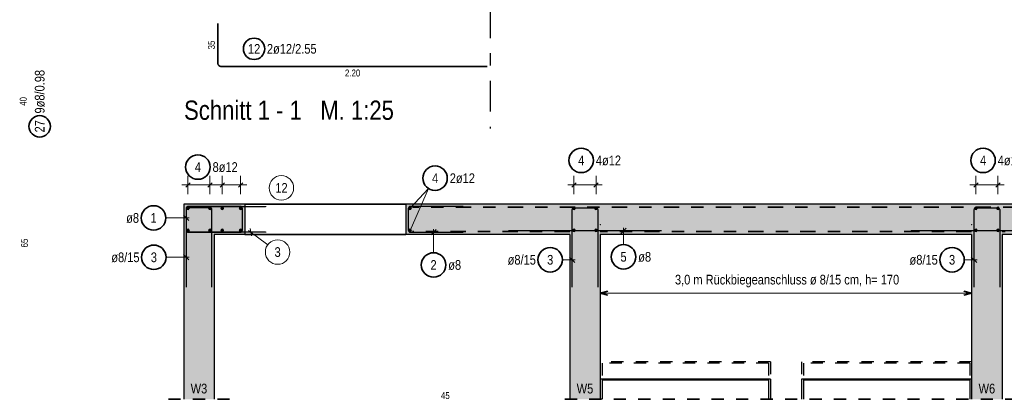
# Model space of a CAD drawing. Header units: millimetres. Extents: x -7.4 to 35.1, y -18.1 to 22.4.
# Tile 25 of 37: x 7.1 to 15.2, y 11.8 to 14.9. Entities that reach past the tile are written whole.
import ezdxf

# ---------------------------------------------------------------- set-up
doc = ezdxf.new("R2010")
doc.units = ezdxf.units.MM
for name, pattern in [('DASHDOT', [1, 0.5, -0.25, 0, -0.25]), ('DASHDOTX2', [2, 1, -0.5, 0, -0.5]), ('HIDDEN', [0.375, 0.25, -0.125])]:
    doc.linetypes.add(name, pattern=pattern)
doc.layers.add('Grundebene', color=7, linetype='Continuous', lineweight=20)
doc.styles.add('Arial Narrow', font='ARIALN.TTF')

msp = doc.modelspace()

# ---------------------------------------------------------------- hatches: boundary and pattern name
at = {"layer": 'Grundebene', "lineweight": 13, "true_color": 0xd7ffd7}
for points in [[(8.948975, 13.409883), (8.948975, 13.159883), (8.448975, 13.159883), (8.448975, 13.409883)], [(24.878976, 13.159883), (10.263975, 13.159883), (10.263975, 13.409883), (24.878976, 13.409883)], [(8.698975, 11.814496), (8.448975, 11.814496), (8.448975, 13.159883), (8.698975, 13.159883)], [(11.854383, 11.814496), (11.604383, 11.814496), (11.604383, 13.159883), (11.854383, 13.159883)], [(15.139383, 11.814496), (14.889383, 11.814496), (14.889383, 13.159883), (15.139383, 13.159883)]]:
    msp.add_hatch(color=254, dxfattribs=at).paths.add_polyline_path(points)

# ---------------------------------------------------------------- linework, layer by layer
at = {"color": 2, "linetype": 'Continuous', "lineweight": 35}
for p, q in [((8.728975, 14.883705), (8.728975, 14.557705)), ((8.752975, 14.533705), (10.928975, 14.533705)), ((11.916883, 12.697792), (11.854383, 12.681045)), ((11.854383, 12.681045), (11.916883, 12.664299)), ((14.889383, 12.681045), (14.826883, 12.697792)), ((14.826883, 12.664299), (14.889383, 12.681045))]:
    msp.add_line(p, q, dxfattribs=at)
at = {"color": 5, "linetype": 'Continuous', "lineweight": 18}
for p, q in [((8.483975, 13.491393), (8.483975, 13.641393)), ((8.483975, 13.491393), (8.483975, 13.641393)), ((8.663975, 13.491393), (8.663975, 13.641393)), ((8.663975, 13.491393), (8.663975, 13.641393)), ((8.763975, 13.491393), (8.763975, 13.641393)), ((8.763975, 13.491393), (8.763975, 13.641393)), ((8.913975, 13.491393), (8.913975, 13.641393)), ((8.913975, 13.491393), (8.913975, 13.641393)), ((11.639332, 13.491293), (11.639332, 13.641293)), ((11.639332, 13.491293), (11.639332, 13.641293)), ((11.819332, 13.491293), (11.819332, 13.641293)), ((11.819332, 13.491293), (11.819332, 13.641293)), ((14.924332, 13.491293), (14.924332, 13.641293)), ((14.924332, 13.491293), (14.924332, 13.641293)), ((15.104332, 13.491293), (15.104332, 13.641293)), ((15.104332, 13.491293), (15.104332, 13.641293)), ((8.963975, 13.566393), (8.433975, 13.566393)), ((10.298975, 13.194883), (10.449768, 13.537015)), ((10.298975, 13.374883), (10.449768, 13.537015)), ((11.869332, 13.566293), (11.589332, 13.566293)), ((15.154332, 13.566293), (14.874332, 13.566293)), ((8.302481, 13.29627), (8.493975, 13.29627)), ((10.491279, 13.012191), (10.491279, 13.204883)), ((12.044252, 13.0786), (12.044252, 13.214883)), ((8.304894, 12.97481), (8.493975, 12.97481)), ((11.544705, 12.954474), (11.649383, 12.954474)), ((14.829705, 12.954474), (14.934383, 12.954474))]:
    msp.add_line(p, q, dxfattribs=at)
at = {"color": 3, "linetype": 'Continuous', "lineweight": 25}
for p, q in [((8.466297, 13.548716), (8.501653, 13.584071)), ((8.466297, 13.548716), (8.501653, 13.584071)), ((8.646297, 13.548716), (8.681653, 13.584071)), ((8.646297, 13.548716), (8.681653, 13.584071)), ((8.746297, 13.548716), (8.781653, 13.584071)), ((8.746297, 13.548716), (8.781653, 13.584071)), ((8.896297, 13.548716), (8.931653, 13.584071)), ((8.896297, 13.548716), (8.931653, 13.584071)), ((11.621654, 13.548615), (11.65701, 13.583971)), ((11.621654, 13.548615), (11.65701, 13.583971)), ((11.801654, 13.548615), (11.83701, 13.583971)), ((11.801654, 13.548615), (11.83701, 13.583971)), ((14.906654, 13.548615), (14.94201, 13.583971)), ((14.906654, 13.548615), (14.94201, 13.583971)), ((15.086654, 13.548615), (15.12201, 13.583971)), ((15.086654, 13.548615), (15.12201, 13.583971)), ((8.468975, 13.373883), (8.468975, 13.195883)), ((8.468975, 13.363883), (8.468975, 12.729883)), ((8.912975, 13.389883), (8.484975, 13.389883)), ((8.662975, 13.379883), (8.484975, 13.379883)), ((8.678975, 12.729883), (8.678975, 13.363883)), ((8.928975, 13.195883), (8.928975, 13.373883)), ((8.948975, 13.409883), (10.263975, 13.409883)), ((10.263975, 13.409883), (8.948975, 13.409883)), ((10.283975, 13.373883), (10.283975, 13.195883)), ((10.733975, 13.389883), (10.299975, 13.389883)), ((11.624383, 12.729883), (11.624383, 13.363883)), ((11.640383, 13.379883), (11.818383, 13.379883)), ((11.834383, 13.363883), (11.834383, 12.729883)), ((14.909383, 12.729883), (14.909383, 13.363883)), ((14.925383, 13.379883), (15.103383, 13.379883)), ((15.119383, 13.363883), (15.119383, 12.729883)), ((8.491072, 13.274172), (8.446878, 13.318367)), ((8.928975, 13.195883), (8.928975, 13.289883)), ((10.513376, 13.20198), (10.469182, 13.157786)), ((12.066349, 13.21198), (12.022155, 13.167786)), ((8.484975, 13.179883), (8.912975, 13.179883)), ((8.818975, 13.179883), (8.912975, 13.179883)), ((8.948975, 13.159883), (10.263975, 13.159883)), ((10.263975, 13.159883), (8.948975, 13.159883)), ((10.299975, 13.179883), (10.733975, 13.179883)), ((12.354383, 13.189883), (11.104383, 13.189883)), ((14.889332, 13.159782), (11.854332, 13.159782)), ((15.647071, 13.191898), (14.397071, 13.191898)), ((8.491072, 12.952713), (8.446878, 12.996907)), ((11.64648, 12.932377), (11.602285, 12.976571)), ((14.93148, 12.932377), (14.887285, 12.976571)), ((13.244332, 11.979782), (11.854332, 11.979782)), ((11.869383, 11.979782), (11.869383, 11.969782)), ((13.229383, 11.969782), (11.869383, 11.969782)), ((11.869383, 11.969782), (11.869383, 11.814496)), ((13.229383, 11.979782), (13.229383, 11.969782)), ((13.229383, 11.969782), (13.229383, 11.814496)), ((13.244332, 11.979782), (13.244332, 11.814496)), ((14.889332, 11.979782), (13.499332, 11.979782)), ((13.499332, 11.979782), (13.499332, 11.814496)), ((13.514332, 11.979782), (13.514332, 11.969782)), ((14.874332, 11.969782), (13.514332, 11.969782)), ((13.514332, 11.969782), (13.514332, 11.814496)), ((14.874332, 11.979782), (14.874332, 11.969782)), ((14.874332, 11.969782), (14.874332, 11.814496))]:
    msp.add_line(p, q, dxfattribs=at)
at = {"color": 9, "linetype": 'Continuous', "lineweight": 0}
for p, q in [((8.472797, 13.373883), (8.472797, 13.195883)), ((9.122797, 13.389883), (8.488797, 13.389883)), ((8.993235, 13.210798), (9.00236, 13.148968)), ((8.488797, 13.179883), (9.122797, 13.179883)), ((9.136111, 13.077145), (8.977728, 13.19479)), ((11.104383, 13.189883), (12.354383, 13.189883))]:
    msp.add_line(p, q, dxfattribs=at)
at = {"color": 2, "linetype": 'DASHDOT', "lineweight": 35, "ltscale": 0.25}
for p, q in [((24.82294, 13.384883), (10.320464, 13.384883)), ((11.604383, 13.184883), (10.320464, 13.184883)), ((14.889383, 13.184883), (11.854383, 13.184883)), ((20.689346, 13.184883), (15.139383, 13.184883))]:
    msp.add_line(p, q, dxfattribs=at)
at = {"color": 6, "linetype": 'Continuous', "lineweight": 13}
for p, q in [((11.854383, 12.781045), (11.854383, 12.631045)), ((14.889383, 12.631045), (14.889383, 12.781045)), ((11.854383, 12.681045), (14.889383, 12.681045))]:
    msp.add_line(p, q, dxfattribs=at)
at = {"color": 3, "linetype": 'HIDDEN', "lineweight": 25, "ltscale": 0.25}
for p, q in [((13.244332, 12.119782), (11.854332, 12.119782)), ((13.229383, 12.109782), (11.869383, 12.109782)), ((11.869383, 12.109782), (11.869383, 11.979782)), ((13.229383, 12.109782), (13.229383, 11.979782)), ((13.244332, 12.119782), (13.244332, 11.979782)), ((14.889332, 12.119782), (13.499332, 12.119782)), ((13.499332, 12.119782), (13.499332, 11.979782)), ((14.874332, 12.109782), (13.514332, 12.109782)), ((13.514332, 12.109782), (13.514332, 11.979782)), ((14.874332, 12.109782), (14.874332, 11.979782))]:
    msp.add_line(p, q, dxfattribs=at)
at = {"color": 2, "linetype": 'HIDDEN', "lineweight": 35, "ltscale": 0.25}
for p, q in [((8.823975, 11.814496), (8.323975, 11.814496)), ((15.264383, 11.814496), (11.479383, 11.814496))]:
    msp.add_line(p, q, dxfattribs=at)
at = {"color": 2, "linetype": 'Continuous', "lineweight": 35}
for centre, radius in [((9.024037, 14.678027), 0.0875), ((7.271896, 14.044527), 0.0875), ((11.698138, 13.766293), 0.1), ((14.983138, 13.766293), 0.1), ((8.564979, 13.711817), 0.1), ((10.503803, 13.621159), 0.1), ((8.202481, 13.29627), 0.1), ((8.204894, 12.97481), 0.1), ((11.444705, 12.954474), 0.1), ((12.044252, 12.9786), 0.1), ((14.729705, 12.954474), 0.1), ((10.491279, 12.912191), 0.1)]:
    msp.add_circle(centre, radius, dxfattribs=at)
at = {"color": 9, "linetype": 'Continuous', "lineweight": 0}
for centre, radius in [((9.247781, 13.541904), 0.1), ((11.854383, 13.24061), 0.00111), ((14.889383, 13.24061), 0.00111), ((14.397071, 13.191898), 0.00111), ((15.139332, 13.159782), 0.00111), ((9.216389, 13.017517), 0.1)]:
    msp.add_circle(centre, radius, dxfattribs=at)
at = {"color": 4, "linetype": 'Continuous', "lineweight": 50}
for centre, radius in [((8.483975, 13.374883), 0.006), ((8.483975, 13.374883), 0.006), ((8.483975, 13.374883), 0.0054), ((8.483975, 13.374883), 0.0042), ((8.483975, 13.374883), 0.003), ((8.483975, 13.374883), 0.0018), ((8.483975, 13.374883), 0.0006), ((8.663975, 13.374883), 0.006), ((8.663975, 13.374883), 0.006), ((8.663975, 13.374883), 0.0054), ((8.663975, 13.374883), 0.0042), ((8.663975, 13.374883), 0.003), ((8.663975, 13.374883), 0.0018), ((8.663975, 13.374883), 0.0006), ((8.763975, 13.374883), 0.006), ((8.763975, 13.374883), 0.006), ((8.763975, 13.374883), 0.0054), ((8.763975, 13.374883), 0.0042), ((8.763975, 13.374883), 0.003), ((8.763975, 13.374883), 0.0018), ((8.763975, 13.374883), 0.0006), ((8.913975, 13.374883), 0.006), ((8.913975, 13.374883), 0.006), ((8.913975, 13.374883), 0.0054), ((8.913975, 13.374883), 0.0042), ((8.913975, 13.374883), 0.003), ((8.913975, 13.374883), 0.0018), ((8.913975, 13.374883), 0.0006), ((10.298975, 13.374883), 0.006), ((10.298975, 13.374883), 0.006), ((10.298975, 13.374883), 0.0054), ((10.298975, 13.374883), 0.0042), ((10.298975, 13.374883), 0.003), ((10.298975, 13.374883), 0.0018), ((10.298975, 13.374883), 0.0006), ((11.639332, 13.374782), 0.006), ((11.639332, 13.374782), 0.006), ((11.639332, 13.374782), 0.0054), ((11.639332, 13.374782), 0.0042), ((11.639332, 13.374782), 0.003), ((11.639332, 13.374782), 0.0018), ((11.639332, 13.374782), 0.0006), ((11.819332, 13.374782), 0.006), ((11.819332, 13.374782), 0.006), ((11.819332, 13.374782), 0.0054), ((11.819332, 13.374782), 0.0042), ((11.819332, 13.374782), 0.003), ((11.819332, 13.374782), 0.0018), ((11.819332, 13.374782), 0.0006), ((14.924332, 13.374782), 0.006), ((14.924332, 13.374782), 0.006), ((14.924332, 13.374782), 0.0054), ((14.924332, 13.374782), 0.0042), ((14.924332, 13.374782), 0.003), ((14.924332, 13.374782), 0.0018), ((14.924332, 13.374782), 0.0006), ((15.104332, 13.374782), 0.006), ((15.104332, 13.374782), 0.006), ((15.104332, 13.374782), 0.0054), ((15.104332, 13.374782), 0.0042), ((15.104332, 13.374782), 0.003), ((15.104332, 13.374782), 0.0018), ((15.104332, 13.374782), 0.0006), ((8.483975, 13.194883), 0.006), ((8.483975, 13.194883), 0.006), ((8.483975, 13.194883), 0.0054), ((8.663975, 13.194883), 0.006), ((8.663975, 13.194883), 0.006), ((8.663975, 13.194883), 0.0054), ((8.763975, 13.194883), 0.006), ((8.763975, 13.194883), 0.006), ((8.763975, 13.194883), 0.0054), ((8.913975, 13.194883), 0.006), ((8.913975, 13.194883), 0.006), ((8.913975, 13.194883), 0.0054), ((10.298975, 13.194883), 0.006), ((10.298975, 13.194883), 0.006), ((10.298975, 13.194883), 0.0054), ((11.639332, 13.194782), 0.006), ((11.639332, 13.194782), 0.006), ((11.639332, 13.194782), 0.0054), ((11.819332, 13.194782), 0.006), ((11.819332, 13.194782), 0.006), ((11.819332, 13.194782), 0.0054), ((14.924332, 13.194782), 0.006), ((14.924332, 13.194782), 0.006), ((14.924332, 13.194782), 0.0054), ((15.104332, 13.194782), 0.006), ((15.104332, 13.194782), 0.006), ((15.104332, 13.194782), 0.0054), ((8.483975, 13.194883), 0.0042), ((8.483975, 13.194883), 0.003), ((8.483975, 13.194883), 0.0018), ((8.483975, 13.194883), 0.0006), ((8.663975, 13.194883), 0.0042), ((8.663975, 13.194883), 0.003), ((8.663975, 13.194883), 0.0018), ((8.663975, 13.194883), 0.0006), ((8.763975, 13.194883), 0.0042), ((8.763975, 13.194883), 0.003), ((8.763975, 13.194883), 0.0018), ((8.763975, 13.194883), 0.0006), ((8.913975, 13.194883), 0.0042), ((8.913975, 13.194883), 0.003), ((8.913975, 13.194883), 0.0018), ((8.913975, 13.194883), 0.0006), ((10.298975, 13.194883), 0.0042), ((10.298975, 13.194883), 0.003), ((10.298975, 13.194883), 0.0018), ((10.298975, 13.194883), 0.0006), ((11.639332, 13.194782), 0.0042), ((11.639332, 13.194782), 0.003), ((11.639332, 13.194782), 0.0018), ((11.639332, 13.194782), 0.0006), ((11.819332, 13.194782), 0.0042), ((11.819332, 13.194782), 0.003), ((11.819332, 13.194782), 0.0018), ((11.819332, 13.194782), 0.0006), ((14.924332, 13.194782), 0.0042), ((14.924332, 13.194782), 0.003), ((14.924332, 13.194782), 0.0018), ((14.924332, 13.194782), 0.0006), ((15.104332, 13.194782), 0.0042), ((15.104332, 13.194782), 0.003), ((15.104332, 13.194782), 0.0018), ((15.104332, 13.194782), 0.0006)]:
    msp.add_circle(centre, radius, dxfattribs=at)
at = {"color": 2, "linetype": 'Continuous', "lineweight": 35}
msp.add_arc((8.752975, 14.557705), 0.024, 180, 270, dxfattribs=at)
at = {"color": 3, "linetype": 'Continuous', "lineweight": 25}
for centre, start, end in [((8.484975, 13.373883), 90, 180), ((8.484975, 13.363883), 90, 180), ((8.662975, 13.363883), 0, 90), ((8.912975, 13.373883), 0, 90), ((10.299975, 13.373883), 90, 180), ((11.640383, 13.363883), 90, 180), ((11.818383, 13.363883), 0, 90), ((14.925383, 13.363883), 90, 180), ((15.103383, 13.363883), 0, 90), ((8.484975, 13.195883), 180, 270), ((8.912975, 13.195883), 270, 0), ((8.912975, 13.195883), 270, 0), ((10.299975, 13.195883), 180, 270)]:
    msp.add_arc(centre, 0.016, start, end, dxfattribs=at)
at = {"color": 9, "linetype": 'Continuous', "lineweight": 0}
for centre, start, end in [((8.488797, 13.373883), 90, 180), ((8.488797, 13.195883), 180, 270)]:
    msp.add_arc(centre, 0.016, start, end, dxfattribs=at)
at = {"layer": 'Grundebene', "color": 3, "linetype": 'DASHDOTX2', "lineweight": 25, "ltscale": 0.25}
msp.add_line((10.954371, 19.816263), (10.954371, 14.026578), dxfattribs=at)
at = {"layer": 'Grundebene', "color": 3, "linetype": 'Continuous', "lineweight": 25}
for p, q in [((8.948975, 13.409883), (8.448975, 13.409883)), ((8.448975, 13.409883), (8.448975, 13.159883)), ((8.948975, 13.409883), (8.948975, 13.159883)), ((24.878976, 13.409883), (10.263975, 13.409883)), ((10.263975, 13.409883), (10.263975, 13.159883)), ((8.448975, 13.159883), (8.448975, 11.814496)), ((8.948975, 13.159883), (8.698975, 13.159883)), ((8.698975, 13.159883), (8.698975, 11.814496)), ((11.604383, 13.159883), (10.263975, 13.159883)), ((11.604383, 13.159883), (11.604383, 11.814496)), ((14.889383, 13.159883), (11.854383, 13.159883)), ((11.854383, 13.159883), (11.854383, 11.814496)), ((14.889383, 13.159883), (14.889383, 11.814496)), ((20.689346, 13.159883), (15.139383, 13.159883)), ((15.139383, 13.159883), (15.139383, 11.814496))]:
    msp.add_line(p, q, dxfattribs=at)
at = {"layer": 'Grundebene', "color": 9, "linetype": 'Continuous', "lineweight": 0}
for p, q in [((9.118975, 13.385883), (8.472975, 13.385883)), ((8.472975, 13.385883), (8.472975, 13.183883)), ((9.118975, 13.385883), (8.472975, 13.385883)), ((8.472975, 13.385883), (8.472975, 13.183883)), ((8.472975, 13.183883), (9.118975, 13.183883)), ((8.472975, 13.183883), (9.118975, 13.183883))]:
    msp.add_line(p, q, dxfattribs=at)

# ---------------------------------------------------------------- texts
at = {"color": 1, "lineweight": 70, "style": 'Arial Narrow'}
msp.add_text('Schnitt 1 - 1   M. 1:25', height=0.1575, dxfattribs=at).set_placement((8.452086, 14.097865))
at = {"color": 2, "lineweight": 35, "style": 'Arial Narrow'}
for s, p in [('3,0 m Rückbiegeanschluss ø 8/15 cm, h= 170', (12.464679, 12.75296)), ('W3', (8.506153, 11.862519)), ('W5', (11.661561, 11.862519)), ('W6', (14.946561, 11.862519))]:
    msp.add_text(s, height=0.07875, dxfattribs=at).set_placement(p)
at = {"color": 3, "lineweight": 25, "char_height": 0.05625, "attachment_point": 1, "rotation": 90, "line_spacing_factor": 0.9, "style": 'Arial Narrow'}
for s, insert in [('35', (8.647725, 14.673268)), ('40', (7.109396, 14.212396)), ('65', (7.119437, 13.05518))]:
    msp.add_mtext(s, dxfattribs=dict(at, insert=insert))
at = {"color": 2, "lineweight": 35, "char_height": 0.07875, "attachment_point": 1, "line_spacing_factor": 0.9, "style": 'Arial Narrow'}
for s, insert in [('12', (8.974425, 14.717402)), ('2ø12/2.55', (9.129037, 14.717402)), ('4', (11.673332, 13.805668)), ('4ø12', (11.818138, 13.805668)), ('4', (14.958332, 13.805668)), ('4ø12', (15.103138, 13.805668)), ('4', (8.540173, 13.751192)), ('8ø12', (8.684979, 13.751192)), ('4', (10.478997, 13.660534)), ('2ø12', (10.623803, 13.660534)), ('ø8', (7.978531, 13.335645)), ('1', (8.177674, 13.335645)), ('ø8/15', (7.857307, 13.014185)), ('3', (8.180088, 13.014185)), ('ø8/15', (11.097117, 12.993849)), ('3', (11.419898, 12.993849)), ('5', (12.019446, 13.017975)), ('ø8', (12.164252, 13.017975)), ('ø8/15', (14.382117, 12.993849)), ('3', (14.704898, 12.993849)), ('2', (10.466472, 12.951566)), ('ø8', (10.611279, 12.951566))]:
    msp.add_mtext(s, dxfattribs=dict(at, insert=insert))
at = {"color": 2, "lineweight": 35, "char_height": 0.07875, "attachment_point": 1, "rotation": 90, "line_spacing_factor": 0.9, "style": 'Arial Narrow'}
for s, insert in [('9ø8/0.98', (7.232521, 14.149527)), ('27', (7.232521, 13.994914))]:
    msp.add_mtext(s, dxfattribs=dict(at, insert=insert))
at = {"color": 3, "lineweight": 25, "char_height": 0.05625, "attachment_point": 1, "line_spacing_factor": 0.9, "style": 'Arial Narrow'}
for s, insert in [('2.20', (9.7671, 14.508705)), ('45', (10.55176, 11.873168))]:
    msp.add_mtext(s, dxfattribs=dict(at, insert=insert))
at = {"color": 9, "lineweight": 0, "char_height": 0.07875, "attachment_point": 1, "line_spacing_factor": 0.9, "style": 'Arial Narrow'}
for s, insert in [('12', (9.198169, 13.581279)), ('3', (9.191582, 13.056892))]:
    msp.add_mtext(s, dxfattribs=dict(at, insert=insert))

doc.saveas('drawing.dxf')
